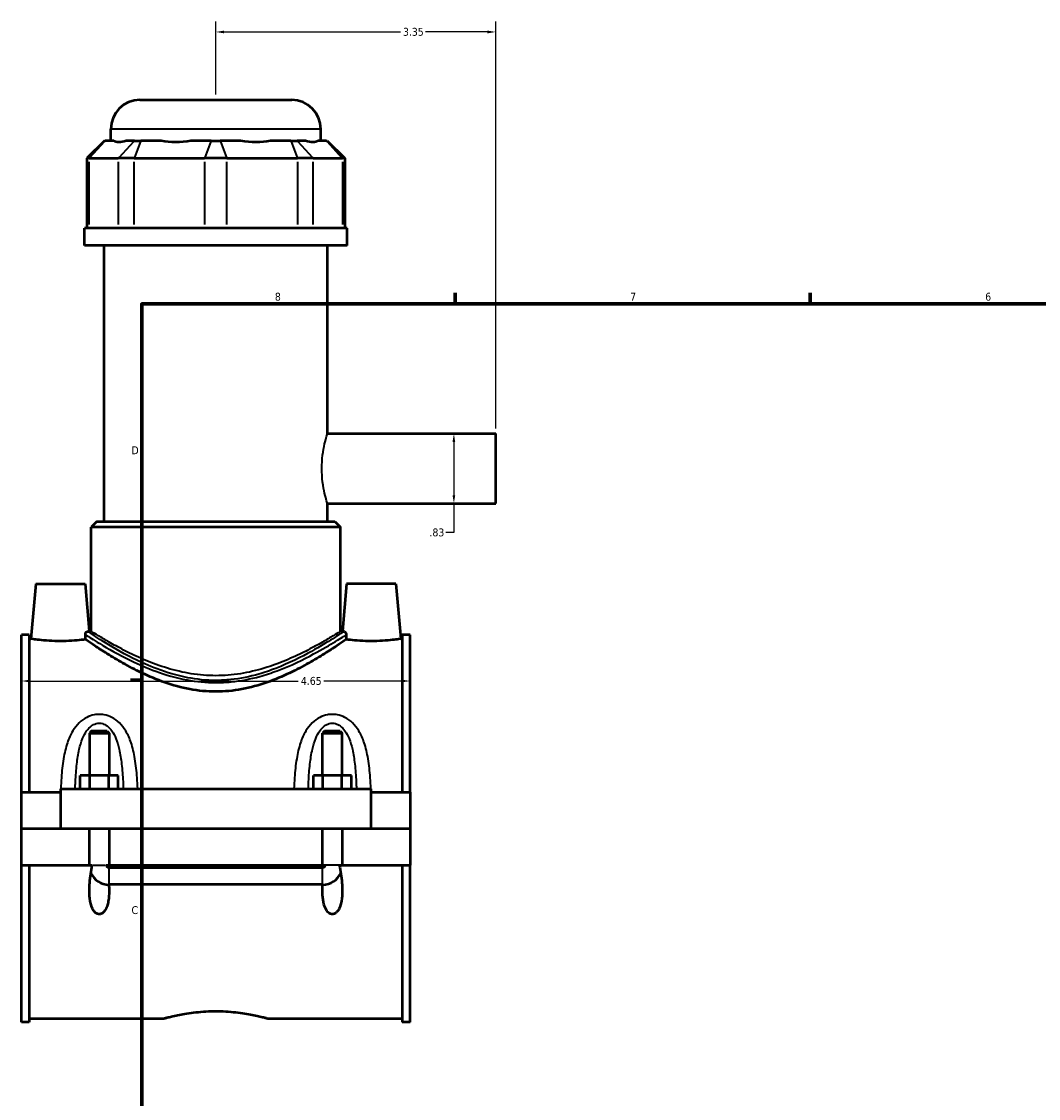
# Model space of a CAD drawing. Header units: inches. Extents: x -0.9 to 47.7, y -1.4 to 47.3.
# Tile 3 of 8: x -0.9 to 11.2, y 11.5 to 24.4. Entities that reach past the tile are written whole.
import ezdxf

# ---------------------------------------------------------------- set-up
doc = ezdxf.new("R2010")
doc.units = ezdxf.units.IN
doc.header["$MEASUREMENT"] = 0
for name, color, linetype, lineweight in [('Border (ANSI)', 7, 'Continuous', 70), ('Dimension (ANSI)', 7, 'Continuous', 25), ('Visible (ANSI)', 7, 'Continuous', 50), ('Visible Narrow (ANSI)', 7, 'Continuous', 35)]:
    doc.layers.add(name, color=color, linetype=linetype, lineweight=lineweight)
doc.styles.add('Note Text (ANSI)', font='tahoma.ttf')
doc.dimstyles.new('Default (ANSI)', dxfattribs={"dimtxt": 0.094488, "dimasz": 0.098425, "dimexe": 0.125, "dimexo": 0.0625, "dimgap": 0.031496, "dimtad": 0, "dimtih": 1, "dimtoh": 1, "dimrnd": 1e-08, "dimzin": 4, "dimdsep": 46, "dimtxsty": 'Note Text (ANSI)', "dimcen": 0.09, "dimdle": 0.393701, "dimclrd": 256, "dimclre": 256, "dimclrt": 5, "dimadec": 0, "dimazin": 1, "dimtfac": 1, "dimtofl": 0, "dimtmove": 0, "dimatfit": 3, "dimfxl": 1, "dimtolj": 1, "dimtzin": 4, "dimlwd": -1, "dimlwe": -1, "dimarcsym": 0})

# ---------------------------------------------------------------- blocks, each defined once
blk = doc.blocks.new('Borders Default Border')
at = {"layer": 'Border (ANSI)'}
for p, q in [((4.25, 21), (4.25, 21.134)), ((8.5, 21), (8.5, 21.134)), ((0.5, 16.5), (0.366, 16.5))]:
    blk.add_line(p, q, dxfattribs=at)
at = {"layer": 'Border (ANSI)', "flags": 128}
blk.add_lwpolyline([(0.5, 1), (0.5, 21), (33.5, 21), (33.5, 1), (0.5, 1)], dxfattribs=at)
at = {"layer": 'Border (ANSI)', "color": 5, "true_color": 0x0000ff, "char_height": 0.0945, "attachment_point": 7, "style": 'Note Text (ANSI)'}
for s, insert in [('8', (2.094, 21.038)), ('7', (6.346, 21.04)), ('6', (10.595, 21.038)), ('D', (0.378, 19.203)), ('C', (0.378, 13.701))]:
    blk.add_mtext(s, dxfattribs=dict(at, insert=insert))
blk = doc.blocks.new('*D6')
at = {"layer": 'Defpoints', "color": 0, "transparency": 16777216}
for p in [(4.737, 24.254), (1.387, 23.441), (4.737, 19.449)]:
    blk.add_point(p, dxfattribs=at)
at = {"layer": 'Dimension (ANSI)', "transparency": 16777216}
for p, q in [((1.387, 23.504), (1.387, 24.379)), ((4.737, 19.511), (4.737, 24.379)), ((1.485, 24.254), (3.596, 24.254)), ((4.638, 24.254), (3.898, 24.254))]:
    blk.add_line(p, q, dxfattribs=at)
for points in [[(1.485, 24.27), (1.485, 24.237), (1.387, 24.254)], [(4.638, 24.27), (4.638, 24.237), (4.737, 24.254)]]:
    blk.add_solid(points, dxfattribs=at)
at = {"layer": 'Dimension (ANSI)', "color": 5, "transparency": 16777216, "insert": (3.627, 24.303), "char_height": 0.0945, "attachment_point": 1, "style": 'Note Text (ANSI)'}
blk.add_mtext('\\A1;3.35', dxfattribs=at)
blk = doc.blocks.new('*D7')
at = {"layer": 'Defpoints', "color": 0, "transparency": 16777216}
for p in [(3.712, 16.49), (-0.938, 16.101), (3.712, 16.101)]:
    blk.add_point(p, dxfattribs=at)
at = {"layer": 'Dimension (ANSI)', "transparency": 16777216}
for p, q in [((-0.84, 16.49), (2.374, 16.49)), ((3.613, 16.49), (2.68, 16.49))]:
    blk.add_line(p, q, dxfattribs=at)
for points in [[(-0.84, 16.507), (-0.84, 16.474), (-0.938, 16.49)], [(3.613, 16.507), (3.613, 16.474), (3.712, 16.49)]]:
    blk.add_solid(points, dxfattribs=at)
at = {"layer": 'Dimension (ANSI)', "color": 5, "transparency": 16777216, "insert": (2.405, 16.539), "char_height": 0.0945, "attachment_point": 1, "style": 'Note Text (ANSI)'}
blk.add_mtext('\\A1;4.65', dxfattribs=at)
blk = doc.blocks.new('*D9')
at = {"layer": 'Defpoints', "color": 0, "transparency": 16777216}
for p in [(4.025, 19.449), (4.025, 18.614), (4.236, 18.614)]:
    blk.add_point(p, dxfattribs=at)
at = {"layer": 'Dimension (ANSI)', "transparency": 16777216}
for p, q in [((4.236, 19.35), (4.236, 18.712)), ((4.236, 18.614), (4.236, 18.266)), ((4.236, 18.266), (4.138, 18.266))]:
    blk.add_line(p, q, dxfattribs=at)
for points in [[(4.22, 19.35), (4.252, 19.35), (4.236, 19.449)], [(4.22, 18.712), (4.252, 18.712), (4.236, 18.614)]]:
    blk.add_solid(points, dxfattribs=at)
at = {"layer": 'Dimension (ANSI)', "color": 5, "transparency": 16777216, "insert": (3.944, 18.315), "char_height": 0.0945, "attachment_point": 1, "style": 'Note Text (ANSI)'}
blk.add_mtext('\\A1;.83', dxfattribs=at)

msp = doc.modelspace()

# ---------------------------------------------------------------- linework, layer by layer
at = {"layer": 'Visible (ANSI)'}
for p, q in [((0.479, 23.441), (2.295, 23.441)), ((0.13, 22.953), (0.13, 23.092)), ((2.644, 22.953), (2.644, 23.092)), ((0.054, 22.953), (-0.156, 22.744)), ((0.054, 22.953), (0.064, 22.953)), ((0.165, 22.953), (0.064, 22.953)), ((0.414, 22.953), (0.313, 22.953)), ((0.414, 22.953), (0.489, 22.953)), ((0.733, 22.953), (0.489, 22.953)), ((1.333, 22.953), (1.089, 22.953)), ((1.333, 22.953), (1.44, 22.953)), ((1.684, 22.953), (1.44, 22.953)), ((2.284, 22.953), (2.04, 22.953)), ((2.284, 22.953), (2.36, 22.953)), ((2.461, 22.953), (2.36, 22.953)), ((2.709, 22.953), (2.608, 22.953)), ((2.709, 22.953), (2.72, 22.953)), ((2.72, 22.953), (2.93, 22.744)), ((-0.129, 22.744), (-0.156, 22.744)), ((-0.156, 22.744), (-0.156, 21.908)), ((-0.129, 22.744), (0.22, 22.744)), ((0.409, 22.744), (0.22, 22.744)), ((0.409, 22.744), (1.253, 22.744)), ((1.52, 22.744), (1.253, 22.744)), ((1.52, 22.744), (2.364, 22.744)), ((2.553, 22.744), (2.364, 22.744)), ((2.553, 22.744), (2.903, 22.744)), ((2.93, 22.744), (2.903, 22.744)), ((2.93, 22.744), (2.93, 21.908)), ((2.958, 21.908), (-0.185, 21.908)), ((-0.185, 21.699), (-0.185, 21.908)), ((2.958, 21.699), (2.958, 21.908)), ((2.958, 21.699), (-0.185, 21.699)), ((0.051, 18.4), (0.051, 21.699)), ((2.723, 19.449), (2.723, 21.699)), ((2.723, 19.449), (4.737, 19.449)), ((4.737, 18.614), (4.737, 19.449)), ((2.723, 18.4), (2.723, 18.614)), ((2.723, 18.614), (4.737, 18.614)), ((-0.036, 18.4), (-0.106, 18.33)), ((2.88, 18.33), (-0.106, 18.33)), ((-0.106, 17.086), (-0.106, 18.33)), ((-0.036, 18.4), (2.81, 18.4)), ((2.81, 18.4), (2.88, 18.33)), ((2.88, 17.086), (2.88, 18.33)), ((-0.768, 17.652), (-0.826, 16.995)), ((-0.768, 17.652), (-0.178, 17.652)), ((-0.178, 17.652), (-0.128, 17.086)), ((2.952, 17.652), (2.902, 17.086)), ((3.542, 17.652), (2.952, 17.652)), ((3.542, 17.652), (3.6, 16.995)), ((-0.938, 15.162), (-0.938, 17.041)), ((-0.845, 17.041), (-0.938, 17.041)), ((-0.845, 17.041), (-0.845, 15.162)), ((-0.106, 17.086), (-0.128, 17.086)), ((2.902, 17.086), (2.88, 17.086)), ((3.619, 17.041), (3.619, 15.162)), ((3.712, 17.041), (3.619, 17.041)), ((3.712, 15.162), (3.712, 17.041)), ((-0.845, 16.995), (-0.826, 16.995)), ((3.6, 16.995), (3.619, 16.995)), ((-0.103, 15.891), (-0.126, 15.868)), ((-0.126, 15.868), (0.11, 15.868)), ((-0.126, 15.868), (-0.126, 15.359)), ((0.086, 15.891), (-0.103, 15.891)), ((0.086, 15.891), (0.11, 15.868)), ((0.11, 15.868), (0.11, 15.359)), ((2.687, 15.891), (2.664, 15.868)), ((2.664, 15.868), (2.9, 15.868)), ((2.664, 15.359), (2.664, 15.868)), ((2.876, 15.891), (2.687, 15.891)), ((2.876, 15.891), (2.9, 15.868)), ((2.9, 15.359), (2.9, 15.868)), ((-0.235, 15.201), (-0.235, 15.359)), ((-0.122, 15.359), (-0.235, 15.359)), ((-0.122, 15.201), (-0.122, 15.359)), ((0.105, 15.359), (-0.122, 15.359)), ((0.105, 15.201), (0.105, 15.359)), ((0.219, 15.359), (0.105, 15.359)), ((0.219, 15.201), (0.219, 15.359)), ((2.555, 15.201), (2.555, 15.359)), ((2.668, 15.359), (2.555, 15.359)), ((2.668, 15.201), (2.668, 15.359)), ((2.895, 15.359), (2.668, 15.359)), ((2.895, 15.201), (2.895, 15.359)), ((3.009, 15.359), (2.895, 15.359)), ((3.009, 15.201), (3.009, 15.359)), ((-0.473, 15.201), (-0.473, 14.727)), ((-0.473, 15.201), (3.247, 15.201)), ((3.247, 14.727), (3.247, 15.201)), ((-0.938, 15.162), (-0.473, 15.162)), ((-0.938, 14.727), (-0.938, 15.162)), ((3.247, 15.162), (3.712, 15.162)), ((3.712, 15.162), (3.712, 14.727)), ((-0.938, 14.727), (-0.473, 14.727)), ((-0.938, 14.289), (-0.938, 14.723)), ((-0.126, 14.723), (-0.938, 14.723)), ((-0.473, 14.727), (3.247, 14.727)), ((-0.126, 14.727), (-0.126, 14.723)), ((-0.126, 14.289), (-0.126, 14.723)), ((0.11, 14.727), (0.11, 14.723)), ((0.11, 14.723), (0.11, 14.289)), ((2.664, 14.723), (0.11, 14.723)), ((2.664, 14.723), (2.664, 14.727)), ((2.664, 14.289), (2.664, 14.723)), ((2.9, 14.723), (2.9, 14.727)), ((2.9, 14.723), (2.9, 14.289)), ((3.712, 14.723), (2.9, 14.723)), ((3.247, 14.727), (3.712, 14.727)), ((3.712, 14.723), (3.712, 14.289)), ((-0.938, 12.41), (-0.938, 14.289)), ((-0.938, 14.289), (-0.126, 14.289)), ((-0.845, 14.289), (-0.845, 12.41)), ((-0.126, 14.289), (-0.091, 14.289)), ((0.075, 14.289), (0.11, 14.289)), ((0.11, 14.289), (2.664, 14.289)), ((0.11, 14.26), (2.664, 14.26)), ((2.664, 14.289), (2.699, 14.289)), ((2.865, 14.289), (2.9, 14.289)), ((2.9, 14.289), (3.712, 14.289)), ((3.619, 14.289), (3.619, 12.41)), ((3.712, 12.41), (3.712, 14.289)), ((2.664, 14.055), (0.11, 14.055)), ((-0.845, 12.41), (-0.938, 12.41)), ((-0.845, 12.455), (0.77, 12.455)), ((2.004, 12.455), (3.619, 12.455)), ((3.712, 12.41), (3.619, 12.41))]:
    msp.add_line(p, q, dxfattribs=at)
for centre, radius, start, end in [((0.479, 23.092), 0.349, 90, 180), ((2.295, 23.092), 0.349, 0, 90), ((0.11, 14.289), 0.236, 202.9251, 269.396), ((2.664, 14.289), 0.236, 270.604, 337.0749)]:
    msp.add_arc(centre, radius, start, end, dxfattribs=at)
for major_axis, ratio, start_param, end_param in [((1.233, 1.233), 0.198912, 3.184055, 3.491829), ((-1.045, -1.045), 0.668179, 0.435162, 0.742936), ((1.045, -1.045), 0.668179, 5.54025, 5.848024), ((1.233, -1.233), 0.198912, 5.932949, 6.240723)]:
    msp.add_ellipse((1.387, 24.196), major_axis=major_axis, ratio=ratio, start_param=start_param, end_param=end_param, dxfattribs=at)
for points, knots in [([(-0.174, 17.044), (-0.174, 17.047), (-0.174, 17.05), (-0.173, 17.057), (-0.172, 17.06), (-0.169, 17.067), (-0.166, 17.071), (-0.159, 17.079), (-0.152, 17.083), (-0.146, 17.083)], [0, 0, 0, 0, 0.0233013, 0.0233013, 0.0549925, 0.0549925, 0.099871, 0.099871, 0.1769512, 0.1769512, 0.1769512, 0.1769512]), ([(-0.173, 16.987), (-0.174, 17.001), (-0.174, 17.015), (-0.174, 17.034), (-0.174, 17.039), (-0.174, 17.044)], [0.9973843, 0.9973843, 0.9973843, 0.9973843, 1.0923356, 1.0923356, 1.1304408, 1.1304408, 1.1304408, 1.1304408]), ([(2.92, 17.083), (2.92, 17.083), (2.92, 17.083), (2.926, 17.082), (2.931, 17.08), (2.939, 17.073), (2.942, 17.068), (2.945, 17.061), (2.946, 17.058), (2.947, 17.053), (2.948, 17.051), (2.948, 17.048), (2.948, 17.046), (2.948, 17.044)], [0, 0, 0, 0, 0.0078564, 0.0078564, 0.1281211, 0.1281211, 0.2351476, 0.2351476, 0.2946876, 0.2946876, 0.3211587, 0.3211587, 0.346083, 0.346083, 0.346083, 0.346083]), ([(2.948, 17.044), (2.948, 17.039), (2.948, 17.034), (2.948, 17.015), (2.947, 17.001), (2.947, 16.987)], [1.0542304, 1.0542304, 1.0542304, 1.0542304, 1.0923356, 1.0923356, 1.1872869, 1.1872869, 1.1872869, 1.1872869]), ([(-0.173, 16.987), (-0.188, 16.985), (-0.205, 16.983), (-0.254, 16.978), (-0.294, 16.974), (-0.381, 16.969), (-0.429, 16.967), (-0.518, 16.967), (-0.565, 16.969), (-0.652, 16.974), (-0.692, 16.978), (-0.754, 16.985), (-0.781, 16.988), (-0.817, 16.994), (-0.826, 16.995), (-0.826, 16.995)], [1.835834, 1.835834, 1.835834, 1.835834, 2.035297, 2.035297, 2.374881, 2.374881, 2.714465, 2.714465, 3.054049, 3.054049, 3.393633, 3.393633, 3.732665, 3.732665, 4.071698, 4.071698, 4.071698, 4.071698]), ([(2.947, 16.987), (2.942, 16.984), (2.936, 16.979), (2.906, 16.96), (2.875, 16.938), (2.794, 16.884), (2.743, 16.852), (2.629, 16.781), (2.565, 16.742), (2.43, 16.666), (2.353, 16.625), (2.185, 16.546), (2.094, 16.507), (1.903, 16.44), (1.802, 16.412), (1.596, 16.373), (1.491, 16.363), (1.283, 16.363), (1.178, 16.373), (0.972, 16.412), (0.871, 16.44), (0.68, 16.507), (0.589, 16.546), (0.421, 16.625), (0.344, 16.666), (0.208, 16.742), (0.144, 16.781), (0.03, 16.852), (-0.02, 16.884), (-0.101, 16.938), (-0.133, 16.96), (-0.162, 16.979), (-0.168, 16.984), (-0.173, 16.987)], [6.763123, 6.763123, 6.763123, 6.763123, 7.072844, 7.072844, 7.853985, 7.853985, 8.635126, 8.635126, 9.416266, 9.416266, 10.208052, 10.208052, 10.999837, 10.999837, 11.791622, 11.791622, 12.583407, 12.583407, 13.375192, 13.375192, 14.166977, 14.166977, 14.958762, 14.958762, 15.750547, 15.750547, 16.531688, 16.531688, 17.312829, 17.312829, 18.09397, 18.09397, 18.403691, 18.403691, 18.403691, 18.403691]), ([(3.6, 16.995), (3.6, 16.995), (3.591, 16.994), (3.555, 16.988), (3.528, 16.985), (3.466, 16.978), (3.426, 16.974), (3.339, 16.969), (3.291, 16.967), (3.247, 16.967), (3.202, 16.967), (3.155, 16.969), (3.068, 16.974), (3.028, 16.978), (2.979, 16.983), (2.962, 16.985), (2.947, 16.987)], [4.071698, 4.071698, 4.071698, 4.071698, 4.41073, 4.41073, 4.749762, 4.749762, 5.089346, 5.089346, 5.42893, 5.42893, 5.42893, 5.768514, 5.768514, 6.108098, 6.108098, 6.307561, 6.307561, 6.307561, 6.307561]), ([(0.107, 14.055), (0.109, 14.029), (0.11, 14.004), (0.11, 13.94), (0.108, 13.897), (0.097, 13.836), (0.092, 13.816), (0.079, 13.779), (0.071, 13.761), (0.052, 13.734), (0.043, 13.723), (0.025, 13.71), (0.019, 13.707), (0.006, 13.702), (-0.001, 13.701), (-0.015, 13.701), (-0.022, 13.702), (-0.036, 13.707), (-0.042, 13.71), (-0.059, 13.723), (-0.069, 13.734), (-0.087, 13.761), (-0.095, 13.779), (-0.108, 13.816), (-0.113, 13.836), (-0.124, 13.897), (-0.126, 13.94), (-0.126, 14.043), (-0.12, 14.114), (-0.104, 14.22), (-0.098, 14.255), (-0.091, 14.289)], [1.215949, 1.215949, 1.215949, 1.215949, 1.413207, 1.413207, 1.730061, 1.730061, 1.888488, 1.888488, 2.046915, 2.046915, 2.156349, 2.156349, 2.211065, 2.211065, 2.265782, 2.265782, 2.320499, 2.320499, 2.375216, 2.375216, 2.48465, 2.48465, 2.643077, 2.643077, 2.801504, 2.801504, 3.118358, 3.118358, 3.634555, 3.634555, 3.885607, 3.885607, 3.885607, 3.885607]), ([(0.075, 14.289), (0.076, 14.284), (0.078, 14.28), (0.083, 14.272), (0.086, 14.268), (0.093, 14.264), (0.096, 14.262), (0.103, 14.26), (0.106, 14.26), (0.11, 14.26)], [0.0000698, 0.0000698, 0.0000698, 0.0000698, 0.0369029, 0.0369029, 0.0726601, 0.0726601, 0.1000626, 0.1000626, 0.1267854, 0.1267854, 0.1267854, 0.1267854]), ([(2.865, 14.289), (2.872, 14.255), (2.878, 14.22), (2.894, 14.114), (2.9, 14.043), (2.9, 13.94), (2.898, 13.897), (2.887, 13.836), (2.882, 13.816), (2.869, 13.779), (2.861, 13.761), (2.842, 13.734), (2.833, 13.723), (2.815, 13.71), (2.809, 13.707), (2.796, 13.702), (2.789, 13.701), (2.775, 13.701), (2.768, 13.702), (2.754, 13.707), (2.748, 13.711), (2.723, 13.728), (2.708, 13.752), (2.684, 13.802), (2.676, 13.837), (2.665, 13.909), (2.664, 13.945), (2.664, 14.003), (2.665, 14.029), (2.666, 14.055)], [0.645958, 0.645958, 0.645958, 0.645958, 0.89701, 0.89701, 1.413207, 1.413207, 1.730061, 1.730061, 1.888488, 1.888488, 2.046915, 2.046915, 2.156349, 2.156349, 2.211065, 2.211065, 2.265782, 2.265782, 2.318017, 2.318017, 2.370251, 2.370251, 2.559775, 2.559775, 2.832356, 2.832356, 3.104938, 3.104938, 3.300366, 3.300366, 3.300366, 3.300366]), ([(2.664, 14.26), (2.668, 14.26), (2.673, 14.26), (2.681, 14.264), (2.685, 14.266), (2.691, 14.272), (2.693, 14.275), (2.696, 14.281), (2.698, 14.285), (2.699, 14.289)], [0, 0, 0, 0, 0.0338755, 0.0338755, 0.069072, 0.069072, 0.0968973, 0.0968973, 0.1265215, 0.1265215, 0.1265215, 0.1265215]), ([(0.77, 12.455), (0.77, 12.455), (0.773, 12.456), (0.789, 12.461), (0.801, 12.464), (0.833, 12.472), (0.852, 12.477), (0.897, 12.487), (0.923, 12.492), (0.978, 12.503), (1.008, 12.509), (1.076, 12.519), (1.112, 12.524), (1.188, 12.532), (1.228, 12.536), (1.308, 12.54), (1.348, 12.541), (1.426, 12.541), (1.466, 12.54), (1.546, 12.536), (1.586, 12.532), (1.662, 12.524), (1.698, 12.519), (1.765, 12.509), (1.796, 12.503), (1.851, 12.492), (1.876, 12.487), (1.922, 12.477), (1.941, 12.472), (1.973, 12.464), (1.985, 12.461), (2, 12.456), (2.004, 12.455), (2.004, 12.455)], [2.375533, 2.375533, 2.375533, 2.375533, 2.672445, 2.672445, 2.969357, 2.969357, 3.26627, 3.26627, 3.563182, 3.563182, 3.860153, 3.860153, 4.157124, 4.157124, 4.454095, 4.454095, 4.751066, 4.751066, 5.048037, 5.048037, 5.345008, 5.345008, 5.641979, 5.641979, 5.93895, 5.93895, 6.235862, 6.235862, 6.532774, 6.532774, 6.829687, 6.829687, 7.126599, 7.126599, 7.126599, 7.126599])]:
    msp.add_open_spline(points, degree=3, knots=knots, dxfattribs=at)
for points in [[(-0.128, 17.086), (-0.128, 17.086), (-0.134, 17.085), (-0.146, 17.083)], [(2.92, 17.083), (2.908, 17.085), (2.902, 17.086), (2.902, 17.086)], [(0.11, 14.055), (0.109, 14.055), (0.108, 14.055), (0.107, 14.055)], [(2.666, 14.055), (2.665, 14.055), (2.665, 14.055), (2.664, 14.055)]]:
    msp.add_open_spline(points, degree=3, dxfattribs=at)
at = {"layer": 'Visible Narrow (ANSI)'}
for p, q in [((2.629, 23.092), (0.145, 23.092)), ((0.055, 22.943), (-0.12, 22.754)), ((0.23, 22.754), (0.404, 22.943)), ((0.485, 22.943), (0.413, 22.754)), ((1.329, 22.943), (1.257, 22.754)), ((1.444, 22.943), (1.516, 22.754)), ((2.288, 22.943), (2.36, 22.754)), ((2.369, 22.943), (2.544, 22.754)), ((2.719, 22.943), (2.893, 22.754)), ((-0.129, 21.95), (-0.129, 22.702)), ((0.22, 22.702), (0.22, 21.95)), ((0.409, 21.95), (0.409, 22.702)), ((1.253, 22.702), (1.253, 21.95)), ((1.52, 21.95), (1.52, 22.702)), ((2.364, 22.702), (2.364, 21.95)), ((2.553, 21.95), (2.553, 22.702)), ((2.903, 22.702), (2.903, 21.95)), ((-0.085, 14.289), (0.068, 14.289)), ((0.11, 14.059), (0.11, 14.25)), ((2.664, 14.059), (2.664, 14.25)), ((2.858, 14.289), (2.705, 14.289))]:
    msp.add_line(p, q, dxfattribs=at)
for points, knots in [([(2.723, 18.614), (2.723, 18.614), (2.719, 18.625), (2.707, 18.667), (2.698, 18.699), (2.681, 18.773), (2.672, 18.82), (2.659, 18.922), (2.656, 18.979), (2.656, 19.084), (2.659, 19.14), (2.672, 19.243), (2.681, 19.29), (2.698, 19.363), (2.707, 19.395), (2.719, 19.438), (2.723, 19.449), (2.723, 19.449)], [1.608851, 1.608851, 1.608851, 1.608851, 2.010993, 2.010993, 2.413135, 2.413135, 2.815418, 2.815418, 3.217702, 3.217702, 3.619986, 3.619986, 4.02227, 4.02227, 4.424412, 4.424412, 4.826553, 4.826553, 4.826553, 4.826553]), ([(-0.174, 17.044), (-0.172, 17.043), (-0.168, 17.04), (-0.137, 17.02), (-0.081, 16.984), (0.094, 16.88), (0.223, 16.805), (0.467, 16.688), (0.564, 16.645), (0.786, 16.564), (0.911, 16.528), (1.155, 16.483), (1.271, 16.471), (1.387, 16.471), (1.448, 16.471), (1.509, 16.474), (1.688, 16.492), (1.804, 16.515), (1.985, 16.565), (2.054, 16.588), (2.286, 16.674), (2.434, 16.747), (2.663, 16.87), (2.752, 16.922), (2.885, 17.004), (2.929, 17.032), (2.948, 17.044)], [-31.269648, -31.269648, -31.269648, -31.269648, -31.087263, -31.087263, -29.791632, -29.791632, -28.190525, -28.190525, -27.263309, -27.263309, -26.239027, -26.239027, -25.373097, -25.373097, -25.373097, -24.918804, -24.918804, -24.023515, -24.023515, -23.435366, -23.435366, -21.958058, -21.958058, -20.705916, -20.705916, -19.4765, -19.4765, -19.4765, -19.4765]), ([(2.92, 17.083), (2.918, 17.082), (2.916, 17.081), (2.896, 17.068), (2.852, 17.038), (2.721, 16.955), (2.635, 16.902), (2.41, 16.777), (2.266, 16.704), (2.039, 16.616), (1.972, 16.593), (1.794, 16.542), (1.681, 16.519), (1.506, 16.501), (1.446, 16.497), (1.387, 16.497), (1.273, 16.497), (1.16, 16.509), (0.922, 16.555), (0.799, 16.592), (0.583, 16.674), (0.487, 16.717), (0.249, 16.836), (0.123, 16.912), (-0.048, 17.018), (-0.103, 17.055), (-0.137, 17.078), (-0.143, 17.081), (-0.146, 17.083)], [19.30395, 19.30395, 19.30395, 19.30395, 19.463524, 19.463524, 20.705916, 20.705916, 21.958058, 21.958058, 23.435366, 23.435366, 24.023515, 24.023515, 24.918804, 24.918804, 25.373097, 25.373097, 25.373097, 26.239027, 26.239027, 27.263309, 27.263309, 28.190525, 28.190525, 29.791632, 29.791632, 31.087263, 31.087263, 31.442198, 31.442198, 31.442198, 31.442198]), ([(2.88, 17.086), (2.88, 17.086), (2.87, 17.08), (2.831, 17.055), (2.801, 17.037), (2.724, 16.991), (2.677, 16.963), (2.568, 16.902), (2.507, 16.869), (2.377, 16.804), (2.304, 16.77), (2.144, 16.703), (2.057, 16.671), (1.875, 16.616), (1.779, 16.593), (1.584, 16.562), (1.484, 16.554), (1.289, 16.554), (1.19, 16.562), (0.995, 16.593), (0.899, 16.616), (0.716, 16.671), (0.63, 16.703), (0.47, 16.77), (0.396, 16.804), (0.267, 16.869), (0.206, 16.902), (0.097, 16.963), (0.049, 16.991), (-0.028, 17.037), (-0.057, 17.055), (-0.097, 17.08), (-0.106, 17.086), (-0.106, 17.086)], [5.920206, 5.920206, 5.920206, 5.920206, 6.657116, 6.657116, 7.394026, 7.394026, 8.130937, 8.130937, 8.867847, 8.867847, 9.610988, 9.610988, 10.35413, 10.35413, 11.097271, 11.097271, 11.840413, 11.840413, 12.583555, 12.583555, 13.326696, 13.326696, 14.069838, 14.069838, 14.812979, 14.812979, 15.549889, 15.549889, 16.286799, 16.286799, 17.023709, 17.023709, 17.760619, 17.760619, 17.760619, 17.760619]), ([(0.452, 15.201), (0.45, 15.246), (0.448, 15.29), (0.439, 15.411), (0.431, 15.487), (0.408, 15.627), (0.393, 15.691), (0.356, 15.802), (0.335, 15.849), (0.287, 15.928), (0.262, 15.961), (0.206, 16.015), (0.175, 16.038), (0.113, 16.069), (0.083, 16.079), (0.032, 16.089), (0.012, 16.091), (-0.008, 16.091), (-0.028, 16.091), (-0.048, 16.089), (-0.099, 16.079), (-0.13, 16.069), (-0.191, 16.038), (-0.222, 16.015), (-0.278, 15.961), (-0.304, 15.928), (-0.352, 15.849), (-0.372, 15.802), (-0.41, 15.691), (-0.424, 15.627), (-0.448, 15.487), (-0.456, 15.411), (-0.464, 15.29), (-0.467, 15.246), (-0.468, 15.201)], [-6.12408, -6.12408, -6.12408, -6.12408, -5.803521, -5.803521, -5.237131, -5.237131, -4.73067, -4.73067, -4.320119, -4.320119, -3.986618, -3.986618, -3.689291, -3.689291, -3.444288, -3.444288, -3.291162, -3.291162, -3.291162, -3.138035, -3.138035, -2.893033, -2.893033, -2.595706, -2.595706, -2.262205, -2.262205, -1.851654, -1.851654, -1.345193, -1.345193, -0.778803, -0.778803, -0.458244, -0.458244, -0.458244, -0.458244]), ([(-0.296, 15.201), (-0.295, 15.23), (-0.294, 15.258), (-0.289, 15.358), (-0.284, 15.429), (-0.27, 15.558), (-0.26, 15.617), (-0.237, 15.719), (-0.224, 15.763), (-0.194, 15.836), (-0.178, 15.866), (-0.142, 15.916), (-0.123, 15.937), (-0.085, 15.965), (-0.066, 15.975), (-0.033, 15.984), (-0.021, 15.986), (-0.008, 15.986), (0.004, 15.986), (0.017, 15.984), (0.049, 15.975), (0.068, 15.965), (0.107, 15.937), (0.126, 15.916), (0.162, 15.866), (0.178, 15.836), (0.208, 15.763), (0.221, 15.719), (0.244, 15.617), (0.253, 15.558), (0.268, 15.429), (0.273, 15.358), (0.278, 15.258), (0.279, 15.23), (0.28, 15.201)], [0.553667, 0.553667, 0.553667, 0.553667, 0.778803, 0.778803, 1.345193, 1.345193, 1.851654, 1.851654, 2.262205, 2.262205, 2.595706, 2.595706, 2.893033, 2.893033, 3.138035, 3.138035, 3.291162, 3.291162, 3.291162, 3.444288, 3.444288, 3.689291, 3.689291, 3.986618, 3.986618, 4.320119, 4.320119, 4.73067, 4.73067, 5.237131, 5.237131, 5.803521, 5.803521, 6.028657, 6.028657, 6.028657, 6.028657]), ([(3.242, 15.201), (3.24, 15.246), (3.238, 15.29), (3.229, 15.411), (3.221, 15.487), (3.198, 15.627), (3.183, 15.691), (3.146, 15.802), (3.125, 15.849), (3.077, 15.928), (3.052, 15.961), (2.996, 16.015), (2.965, 16.038), (2.903, 16.069), (2.873, 16.079), (2.822, 16.089), (2.802, 16.091), (2.782, 16.091), (2.762, 16.091), (2.742, 16.089), (2.691, 16.079), (2.66, 16.069), (2.599, 16.038), (2.568, 16.015), (2.512, 15.961), (2.486, 15.928), (2.438, 15.849), (2.418, 15.802), (2.38, 15.691), (2.366, 15.627), (2.342, 15.487), (2.334, 15.411), (2.326, 15.29), (2.323, 15.246), (2.322, 15.201)], [-6.124079, -6.124079, -6.124079, -6.124079, -5.803522, -5.803522, -5.237132, -5.237132, -4.730669, -4.730669, -4.320119, -4.320119, -3.986618, -3.986618, -3.689291, -3.689291, -3.444288, -3.444288, -3.291162, -3.291162, -3.291162, -3.138035, -3.138035, -2.893033, -2.893033, -2.595706, -2.595706, -2.262205, -2.262205, -1.851654, -1.851654, -1.345192, -1.345192, -0.778802, -0.778802, -0.458244, -0.458244, -0.458244, -0.458244]), ([(2.494, 15.201), (2.495, 15.23), (2.496, 15.258), (2.501, 15.358), (2.506, 15.429), (2.52, 15.558), (2.53, 15.617), (2.553, 15.719), (2.566, 15.763), (2.596, 15.836), (2.612, 15.866), (2.648, 15.916), (2.667, 15.937), (2.705, 15.965), (2.724, 15.975), (2.757, 15.984), (2.769, 15.986), (2.782, 15.986), (2.794, 15.986), (2.807, 15.984), (2.839, 15.975), (2.858, 15.965), (2.897, 15.937), (2.916, 15.916), (2.952, 15.866), (2.968, 15.836), (2.998, 15.763), (3.011, 15.719), (3.034, 15.617), (3.043, 15.558), (3.058, 15.429), (3.063, 15.358), (3.068, 15.258), (3.069, 15.23), (3.07, 15.201)], [0.553667, 0.553667, 0.553667, 0.553667, 0.778802, 0.778802, 1.345192, 1.345192, 1.851654, 1.851654, 2.262205, 2.262205, 2.595706, 2.595706, 2.893033, 2.893033, 3.138035, 3.138035, 3.291162, 3.291162, 3.291162, 3.444288, 3.444288, 3.689291, 3.689291, 3.986618, 3.986618, 4.320119, 4.320119, 4.730669, 4.730669, 5.237132, 5.237132, 5.803522, 5.803522, 6.028657, 6.028657, 6.028657, 6.028657])]:
    msp.add_open_spline(points, degree=3, knots=knots, dxfattribs=at)

# ---------------------------------------------------------------- block references
msp.add_blockref('Borders Default Border', (0, 0))

# ---------------------------------------------------------------- dimensions: what is measured, and where the dimension line sits
at = {"layer": 'Dimension (ANSI)'}
for base, p1, p2, angle, override, picture, middle in [((4.737, 24.254), (1.387, 23.441), (4.737, 19.449), 180, {"dimgap": 0.031496, "dimtih": 0, "dimtoh": 0, "dimdec": 2, "dimtol": 0, "dimlim": 0, "dimtp": 0, "dimtm": 0, "dimtdec": 2, "dimatfit": 1}, '*D6', (3.747, 24.254)), ((4.236, 18.614), (4.0251, 19.4487), (4.0251, 18.614), 270, {"dimgap": 0.031496, "dimdec": 2, "dimse1": 1, "dimse2": 1, "dimtol": 0, "dimlim": 0, "dimtp": 0, "dimtm": 0, "dimtdec": 2, "dimatfit": 2}, '*D9', (4.0251, 18.2656)), ((3.712, 16.49), (-0.938, 16.101), (3.712, 16.101), 180, {"dimgap": 0.031496, "dimtih": 0, "dimtoh": 0, "dimdec": 2, "dimse1": 1, "dimse2": 1, "dimtol": 0, "dimlim": 0, "dimtp": 0, "dimtm": 0, "dimtdec": 2, "dimatfit": 1}, '*D7', (2.527, 16.49))]:
    dim = msp.add_linear_dim(base=base, p1=p1, p2=p2, angle=angle, dimstyle='Default (ANSI)', override=override, dxfattribs=at)
    dim.commit()
    dim.dimension.update_dxf_attribs({"geometry": picture, "text_midpoint": middle, "dimtype": 160})

doc.saveas('drawing.dxf')
